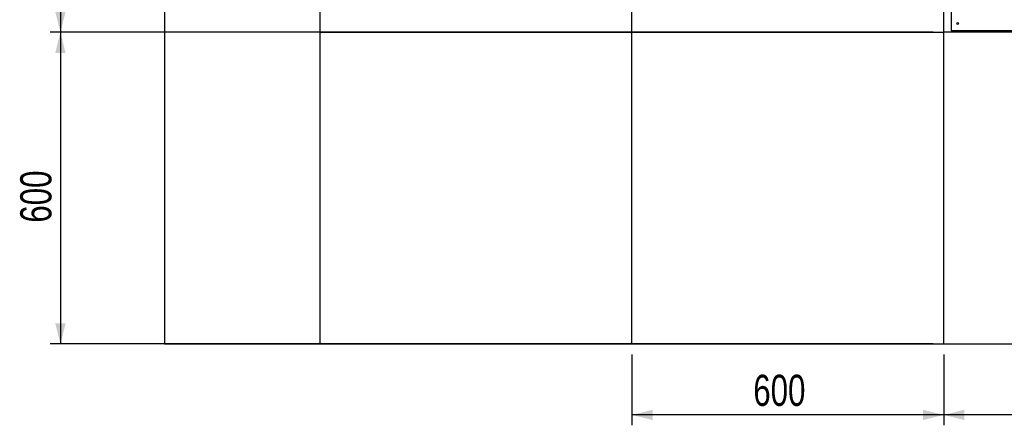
# Model space of a CAD drawing. Header units: millimetres. Extents: x 0 to 849, y 0 to 594.
# Tile 12 of 84: x 560 to 654, y 68 to 107. Entities that reach past the tile are written whole.
import ezdxf

# ---------------------------------------------------------------- set-up
doc = ezdxf.new("R2010")
doc.units = ezdxf.units.MM
doc.layers.add('COTES', color=1, linetype='Continuous')
doc.layers.add('TRAIT-FORT', color=4, linetype='Continuous', lineweight=25)
doc.styles.add('SLDTEXTSTYLE0', font='TXT', dxfattribs={"width": 0.75})
doc.dimstyles.new('SLDDIMSTYLE0', dxfattribs={"dimtxt": 3, "dimasz": 2, "dimexe": 0, "dimexo": 0.0625, "dimgap": 0.75, "dimtad": 1, "dimdec": 0, "dimlfac": 20, "dimrnd": 1e-09, "dimzin": 12, "dimdsep": 46, "dimtxsty": 'SLDTEXTSTYLE0', "dimsah": 1, "dimcen": 0.09, "dimadec": 0, "dimazin": 3, "dimtfac": 1, "dimtdec": 0, "dimtofl": 0, "dimtmove": 0, "dimatfit": 3, "dimfxl": 1, "dimfrac": 2, "dimtolj": 1, "dimtzin": 12, "dimarcsym": 0})

# ---------------------------------------------------------------- blocks, each defined once
blk = doc.blocks.new('_D_23')
at = {"layer": 'COTES', "color": 1, "transparency": 16777216}
for p, q in [((612.058, 175.334), (562.614, 175.334)), ((563.614, 175.334), (563.614, 106.148)), ((587.614, 106.148), (562.614, 106.148))]:
    blk.add_line(p, q, dxfattribs=at)
for points in [[(563.614, 175.334), (563.114, 173.334), (564.114, 173.334)], [(563.614, 106.148), (564.114, 108.148), (563.114, 108.148)]]:
    blk.add_solid(points, dxfattribs=at)
at = {"layer": 'COTES', "color": 1, "transparency": 16777216, "insert": (559.747, 136.308), "char_height": 3, "attachment_point": 1, "rotation": 90, "style": 'SLDTEXTSTYLE0'}
blk.add_mtext('1384', dxfattribs=at)
blk = doc.blocks.new('_D_24')
at = {"layer": 'COTES', "color": 1, "transparency": 16777216}
for p, q in [((647.614, 106.148), (562.614, 106.148)), ((563.614, 106.148), (563.614, 76.148)), ((647.614, 76.148), (562.614, 76.148))]:
    blk.add_line(p, q, dxfattribs=at)
for points in [[(563.614, 106.148), (563.114, 104.148), (564.114, 104.148)], [(563.614, 76.148), (564.114, 78.148), (563.114, 78.148)]]:
    blk.add_solid(points, dxfattribs=at)
at = {"layer": 'COTES', "color": 1, "transparency": 16777216, "insert": (559.747, 87.823), "char_height": 3, "attachment_point": 1, "rotation": 90, "style": 'SLDTEXTSTYLE0'}
blk.add_mtext('600', dxfattribs=at)
blk = doc.blocks.new('_D_38')
at = {"layer": 'COTES', "color": 1, "transparency": 16777216}
for p, q in [((742.378, 105.148), (742.378, 68.319)), ((648.614, 75.148), (648.614, 68.319)), ((742.378, 69.319), (648.614, 69.319))]:
    blk.add_line(p, q, dxfattribs=at)
for points in [[(648.614, 69.319), (650.614, 68.819), (650.614, 69.819)], [(742.378, 69.319), (740.378, 69.819), (740.378, 68.819)]]:
    blk.add_solid(points, dxfattribs=at)
at = {"layer": 'COTES', "color": 1, "transparency": 16777216, "insert": (691.063, 73.186), "char_height": 3, "attachment_point": 1, "style": 'SLDTEXTSTYLE0'}
blk.add_mtext('1875', dxfattribs=at)
blk = doc.blocks.new('_D_39')
at = {"layer": 'COTES', "color": 1, "transparency": 16777216}
for p, q in [((618.614, 75.148), (618.614, 68.319)), ((648.614, 75.148), (648.614, 68.319)), ((648.614, 69.319), (618.614, 69.319))]:
    blk.add_line(p, q, dxfattribs=at)
for points in [[(618.614, 69.319), (620.614, 68.819), (620.614, 69.819)], [(648.614, 69.319), (646.614, 69.819), (646.614, 68.819)]]:
    blk.add_solid(points, dxfattribs=at)
at = {"layer": 'COTES', "color": 1, "transparency": 16777216, "insert": (630.289, 73.186), "char_height": 3, "attachment_point": 1, "style": 'SLDTEXTSTYLE0'}
blk.add_mtext('600', dxfattribs=at)

msp = doc.modelspace()

# ---------------------------------------------------------------- linework, layer by layer
at = {"layer": 'TRAIT-FORT', "color": 4, "linetype": 'Continuous', "lineweight": 25}
for p, q in [((649.328, 161.311), (649.328, 106.334)), ((573.614, 136.148), (573.614, 106.148)), ((588.614, 106.148), (588.614, 136.148)), ((618.614, 106.148), (618.614, 136.148)), ((648.614, 106.148), (648.614, 136.148)), ((573.614, 106.148), (573.614, 76.148)), ((588.614, 106.148), (573.614, 106.148)), ((588.614, 76.148), (588.614, 106.148)), ((588.614, 106.148), (618.614, 106.148)), ((618.614, 106.148), (648.614, 106.148)), ((618.614, 76.148), (618.614, 106.148)), ((648.614, 76.148), (648.614, 106.148)), ((678.614, 106.148), (648.614, 106.148)), ((649.328, 106.334), (741.828, 106.334)), ((650.328, 106.148), (650.328, 106.334)), ((650.728, 106.148), (650.728, 106.334)), ((653.928, 106.148), (653.928, 106.334)), ((654.328, 106.148), (654.328, 106.334)), ((573.614, 76.148), (588.614, 76.148)), ((588.614, 76.148), (618.614, 76.148)), ((618.614, 76.148), (648.614, 76.148)), ((648.614, 76.148), (678.614, 76.148))]:
    msp.add_line(p, q, dxfattribs=at)
at = {"layer": 'TRAIT-FORT', "color": 4, "linetype": 'Continuous', "lineweight": 25, "flags": 128}
for points in [[(649.407, 106.148), (649.383, 106.263), (649.37, 106.334)], [(649.421, 106.334), (649.423, 106.322), (649.459, 106.148)]]:
    msp.add_lwpolyline(points, dxfattribs=at)
at = {"layer": 'TRAIT-FORT', "color": 4, "linetype": 'Continuous', "lineweight": 25}
msp.add_circle((649.958, 106.993), 0.09, dxfattribs=at)

# ---------------------------------------------------------------- dimensions: what is measured, and where the dimension line sits
at = {"layer": 'COTES', "color": 1}
for base, p1, p2, picture, middle in [((563.614, 106.148), (613.058, 175.334), (588.614, 106.148), '_D_23', (563.614, 140.741)), ((563.614, 76.148), (648.614, 106.148), (648.614, 76.148), '_D_24', (563.614, 91.148))]:
    dim = msp.add_linear_dim(base=base, p1=p1, p2=p2, angle=90, dimstyle='SLDDIMSTYLE0', dxfattribs=at)
    dim.commit()
    dim.dimension.update_dxf_attribs({"geometry": picture, "text_midpoint": middle, "dimtype": 160})
for base, p1, p2, picture, middle in [((648.614, 69.319), (742.378, 106.148), (648.614, 76.148), '_D_38', (695.496, 69.319)), ((618.614, 69.319), (648.614, 76.148), (618.614, 76.148), '_D_39', (633.614, 69.319))]:
    dim = msp.add_linear_dim(base=base, p1=p1, p2=p2, dimstyle='SLDDIMSTYLE0', dxfattribs=at)
    dim.commit()
    dim.dimension.update_dxf_attribs({"geometry": picture, "text_midpoint": middle, "dimtype": 160})

doc.saveas('drawing.dxf')
